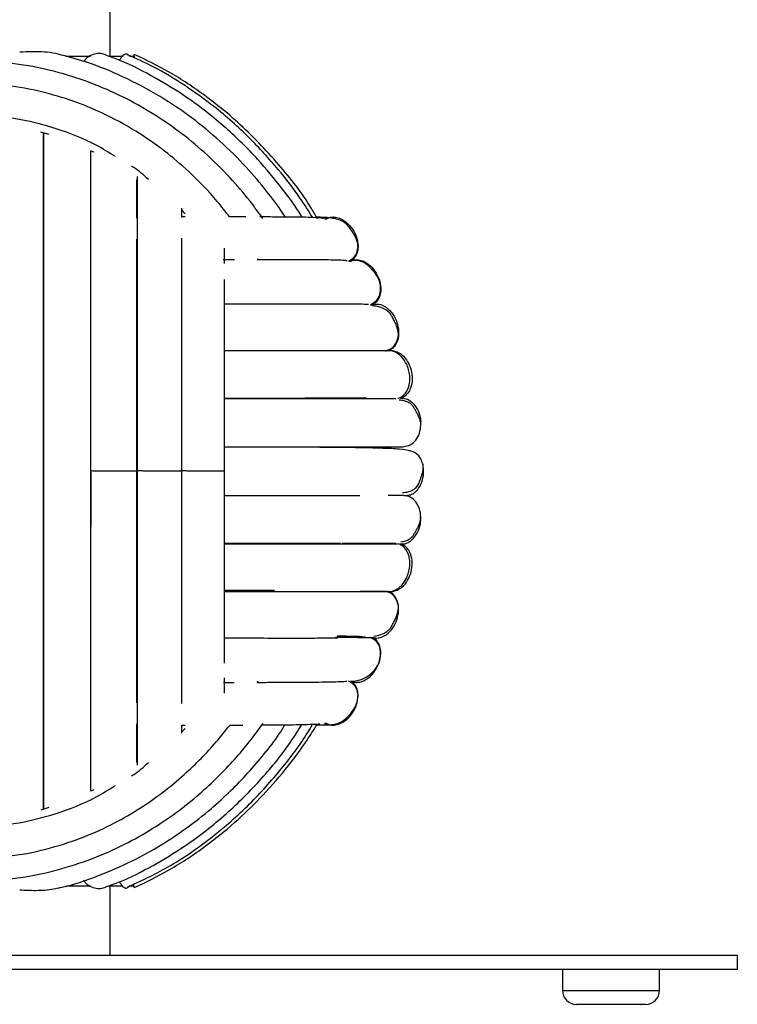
# Paper-space layout '_Frontal' of a CAD drawing. Header units: millimetres. Extents: x -233 to 167, y -56 to 638.
# Tile 2 of 7: x -26 to 77, y -56 to 86. Entities that reach past the tile are written whole.
import ezdxf

# ---------------------------------------------------------------- set-up
doc = ezdxf.new("R2010")
doc.units = ezdxf.units.MM

psp = doc.layouts.new('_Frontal')

# ---------------------------------------------------------------- linework, layer by layer
at = {"color": 7, "linetype": 'Continuous', "lineweight": 25}
for p, q in [((-13.46, 80.44), (-13.46, 90.07)), ((-10.52, 80.44), (-10.97, 80.66)), ((-19.82, 80.44), (-16.26, 80.44)), ((-13.56, 80.44), (-11.6, 80.44)), ((-10.64, 80.44), (-10.02, 80.44)), ((-9.96, 80.2), (-9.96, 80.44)), ((-23.42, 69.58), (-22.26, 69.25)), ((-3.15, 57.32), (-3.15, 58.64)), ((-2.68, 57.86), (-3.15, 58.36)), ((-2.69, 57.39), (-3.15, 57.39)), ((17.6, 57.14), (17.32, 57.14)), ((17.32, 57.14), (17.6, 57.14)), ((4.39, 51.26), (2.76, 51.26)), ((7.81, 51.26), (7.73, 51.4)), ((20.78, 51.07), (21.08, 51.07)), ((23.9, 44.81), (24.21, 44.81)), ((24.21, 44.81), (23.92, 44.81)), ((24.16, 44.81), (24.21, 44.81)), ((27.09, 38.2), (27.08, 38.21)), ((23.22, 31.39), (23.4, 31.39)), ((24.51, 24.23), (24.5, 24.44)), ((26.42, 24.18), (26.4, 24.44)), ((28.67, 17.44), (29.04, 17.44)), ((27.08, 3.68), (27.09, 3.69)), ((23.2, -2.87), (22.68, -2.83)), ((23.81, -2.92), (24.21, -2.92)), ((23.9, -2.92), (23.85, -2.91)), ((7.63, -9.45), (7.79, -9.18)), ((-3.15, -15.5), (-2.69, -15.5)), ((17.32, -15.25), (17.6, -15.25)), ((17.6, -15.25), (17.32, -15.25)), ((-3.15, -16.48), (-2.68, -15.98)), ((-15.8, -24.81), (-16.2, -24.98)), ((-22.25, -27.34), (-23.4, -27.7)), ((-19.73, -38.56), (-16.26, -38.56)), ((-13.68, -38.56), (-11.6, -38.56)), ((-13.46, -48.56), (-13.46, -38.56)), ((-10.97, -38.76), (-10.54, -38.56)), ((-10.64, -38.56), (-10.02, -38.56)), ((76.54, -48.56), (-143.46, -48.56)), ((76.54, -50.56), (76.54, -48.56)), ((76.54, -50.56), (-143.46, -50.56)), ((51.45, -50.56), (51.45, -53.56)), ((65.38, -53.56), (65.38, -50.56)), ((51.45, -53.56), (65.38, -53.56)), ((63.38, -55.56), (53.45, -55.56))]:
    psp.add_line(p, q, dxfattribs=at)
for centre, start, end in [((53.45, -53.56), 180, 270), ((63.38, -53.56), 270, 0)]:
    psp.add_arc(centre, 2, start, end, dxfattribs=at)
for points, knots in [([(-26.43, 81.08), (-25.81, 81.11), (-24.6, 81.18), (-22.88, 81.11), (-21.66, 80.98), (-21.04, 80.8), (-20.92, 80.77)], [0, 0, 0, 0, 0.318954, 0.626944, 0.926881, 1, 1, 1, 1]), ([(11.68, 57.39), (11.46, 57.72), (10.53, 59.14), (8.56, 61.71), (5.53, 65.21), (1.9, 68.72), (-2.28, 72.1), (-6.98, 75.2), (-11.97, 77.75), (-16.69, 79.64), (-19.61, 80.4), (-20.92, 80.74)], [0, 0, 0, 0, 0.0293961, 0.1235903, 0.2364527, 0.368038, 0.4920523, 0.6291547, 0.7793815, 0.9006973, 1, 1, 1, 1]), ([(-14.07, 80.66), (-14.31, 80.73), (-14.81, 80.88), (-15.67, 80.79), (-16.43, 80.48), (-16.97, 80.09), (-17.15, 79.81), (-17.22, 79.7)], [0, 0, 0, 0, 0.2437741, 0.5116334, 0.7820431, 0.9173213, 1, 1, 1, 1]), ([(14.08, 57.39), (14.04, 57.45), (13.19, 58.86), (11.12, 61.68), (7.6, 65.95), (3.05, 70.4), (-1.88, 74.28), (-7.01, 77.43), (-10.91, 79.46), (-13.38, 80.34), (-14.09, 80.6)], [0, 0, 0, 0, 0.0061438, 0.1329453, 0.2818753, 0.4530093, 0.6464036, 0.7877996, 0.939159, 1, 1, 1, 1]), ([(-10.95, 80.69), (-11, 80.72), (-11.15, 80.82), (-11.49, 80.69), (-11.86, 80.37), (-12.06, 79.99), (-12.12, 79.87)], [0, 0, 0, 0, 0.129622, 0.48202, 0.834148, 1, 1, 1, 1]), ([(15.57, 57.37), (15.01, 58.26), (13.51, 60.63), (10.55, 64.46), (6.45, 68.96), (1.96, 72.95), (-2.72, 76.31), (-6.85, 78.82), (-9.73, 80.11), (-10.96, 80.67)], [0, 0, 0, 0, 0.087366, 0.234988, 0.404598, 0.596288, 0.736428, 0.886424, 1, 1, 1, 1]), ([(-10.95, 80.69), (-10.87, 80.68), (-10.76, 80.65), (-10.69, 80.49), (-10.67, 80.44)], [0, 0, 0, 0, 0.71485, 1, 1, 1, 1]), ([(-10.06, 80.24), (-10.03, 80.37), (-9.98, 80.68), (-9.95, 80.8), (-9.96, 80.75), (-9.96, 80.75)], [0, 0, 0, 0, 0.423767, 0.997189, 1, 1, 1, 1]), ([(16.29, 57.14), (16.01, 57.63), (14.44, 60.4), (10.69, 65.15), (5.55, 70.54), (0.18, 74.88), (-4.75, 78.19), (-8.3, 79.9), (-9.98, 80.71)], [0, 0, 0, 0, 0.0467586, 0.2670797, 0.5034565, 0.6700731, 0.8438806, 1, 1, 1, 1]), ([(8.48, 57.15), (7.87, 57.99), (6.4, 60.03), (3.63, 63.23), (0.21, 66.62), (-3.76, 69.87), (-8.22, 72.86), (-12.96, 75.34), (-17.82, 77.27), (-22.68, 78.65), (-27.94, 79.59), (-31.59, 79.72), (-33.46, 79.78)], [0, 0, 0, 0, 0.063073, 0.152222, 0.256166, 0.354163, 0.462496, 0.581246, 0.677161, 0.778928, 0.886552, 1, 1, 1, 1]), ([(3.68, 57.39), (3.11, 58.15), (1.34, 60.47), (-1.79, 63.64), (-5.72, 66.99), (-9.86, 69.86), (-14.27, 72.24), (-18.81, 74.1), (-23.35, 75.43), (-28.28, 76.35), (-31.71, 76.47), (-33.46, 76.53)], [0, 0, 0, 0, 0.0658, 0.202426, 0.307379, 0.423468, 0.550752, 0.653607, 0.762789, 0.878261, 1, 1, 1, 1]), ([(-12.69, 66.05), (-13.6, 66.61), (-16.26, 68.29), (-21.17, 70.17), (-27.23, 71.73), (-31.39, 71.92), (-33.46, 72.01)], [0, 0, 0, 0, 0.1459532, 0.4309633, 0.7155908, 1, 1, 1, 1]), ([(-23.03, -27.58), (-23.03, -27.34), (-23.03, -26.05), (-23.03, -23.09), (-23.03, -18.86), (-23.03, -14.37), (-23.03, -9.79), (-23.03, -5.22), (-23.03, -0.34), (-23.03, 4.74), (-23.03, 9.88), (-23.03, 15.29), (-23.03, 21.09), (-23.03, 27.32), (-23.03, 33.18), (-23.03, 38.69), (-23.03, 43.91), (-23.03, 48.06), (-23.03, 51.46), (-23.03, 54.38), (-23.03, 57.7), (-23.03, 61.34), (-23.03, 65.07), (-23.03, 67.88), (-23.03, 69.18), (-23.03, 69.47)], [0, 0, 0, 0, 0.013376, 0.071858, 0.126974, 0.178731, 0.227132, 0.272167, 0.313842, 0.364169, 0.408515, 0.447273, 0.501993, 0.554196, 0.603885, 0.651393, 0.698551, 0.745645, 0.770105, 0.800218, 0.836648, 0.879397, 0.928462, 0.983844, 1, 1, 1, 1]), ([(-23.01, 69.47), (-23.01, 69.01), (-23.01, 67.47), (-23.01, 64.1), (-23.01, 59.42), (-23.01, 54.08), (-23.01, 48.19), (-23.01, 41.83), (-23.01, 35.09), (-23.01, 28.08), (-23.01, 20.95), (-23.01, 13.81), (-23.01, 6.81), (-23.01, 0.07), (-23.01, -6.3), (-23.02, -12.19), (-23.02, -17.53), (-23.02, -22.21), (-23.02, -25.58), (-23.02, -27.12), (-23.02, -27.58)], [0, 0, 0, 0, 0.0248676, 0.0843067, 0.1437289, 0.2031345, 0.2625308, 0.3219058, 0.3812685, 0.4406226, 0.4999711, 0.5593204, 0.6186709, 0.6780366, 0.7374114, 0.7968028, 0.8562112, 0.9156312, 0.9750727, 1, 1, 1, 1]), ([(-16.24, 66.89), (-16.12, 66.85), (-15.97, 66.8), (-15.84, 66.71), (-15.81, 66.7)], [0, 0, 0, 0, 0.779083, 1, 1, 1, 1]), ([(-16.2, -24.98), (-16.2, -24.52), (-16.2, -22.92), (-16.2, -19.57), (-16.2, -15.17), (-16.2, -10.57), (-16.2, -5.95), (-16.2, -0.98), (-16.2, 4.23), (-16.2, 9.53), (-16.2, 15.13), (-16.2, 21.14), (-16.2, 27.59), (-16.2, 33.64), (-16.2, 39.31), (-16.2, 44.64), (-16.2, 48.86), (-16.2, 52.28), (-16.2, 55.22), (-16.2, 58.53), (-16.2, 62.07), (-16.2, 64.96), (-16.2, 66.42), (-16.2, 66.88)], [0, 0, 0, 0, 0.025292, 0.086517, 0.143999, 0.197733, 0.247722, 0.293967, 0.349795, 0.398974, 0.44196, 0.502656, 0.560555, 0.615649, 0.668326, 0.72061, 0.7728, 0.799943, 0.833379, 0.873808, 0.921229, 0.975649, 1, 1, 1, 1]), ([(-7.96, 62.78), (-8.63, 63.39), (-9.39, 64.09), (-10.27, 64.6), (-10.38, 64.66)], [0, 0, 0, 0, 0.8841847, 1, 1, 1, 1]), ([(-9.6, 57.23), (-9.6, 57.75), (-9.6, 59.87), (-9.6, 61.51), (-9.6, 62.75)], [0, 0, 0, 0, 0.2459059, 1, 1, 1, 1]), ([(-9.52, 20.94), (-9.52, 23.36), (-9.52, 27.98), (-9.52, 34.42), (-9.52, 39.99), (-9.52, 44.7), (-9.52, 48.59), (-9.52, 51.73), (-9.52, 54.31), (-9.52, 56.69), (-9.52, 59.18), (-9.52, 61.44), (-9.52, 62.72), (-9.52, 63.2)], [0, 0, 0, 0, 0.144826, 0.276235, 0.394219, 0.498778, 0.589895, 0.667558, 0.731762, 0.791031, 0.863321, 0.949218, 1, 1, 1, 1]), ([(6.01, 57.39), (5.75, 57.39), (5.03, 57.39), (4.21, 57.39), (3.69, 57.39)], [0, 0, 0, 0, 0.359678, 1, 1, 1, 1]), ([(17.14, 57.17), (16.99, 57.2), (16.65, 57.26), (15.45, 57.32), (13.6, 57.37), (11.2, 57.38), (9.02, 57.39), (8.03, 57.39)], [0, 0, 0, 0, 0.162071, 0.364304, 0.549988, 0.796637, 1, 1, 1, 1]), ([(22.12, 53.14), (22.11, 53.33), (22.09, 53.67), (21.88, 54.26), (21.61, 54.81), (21.32, 55.26), (21.07, 55.61), (20.83, 55.92), (20.56, 56.25), (20.26, 56.51), (19.94, 56.75), (19.42, 57), (18.88, 57.13), (18.1, 57.26), (17.23, 57.34), (16.54, 57.35), (16.16, 57.36)], [0, 0, 0, 0, 0.10475, 0.191521, 0.260587, 0.312764, 0.333697, 0.352446, 0.387095, 0.404917, 0.425456, 0.479448, 0.596812, 0.723566, 0.849398, 1, 1, 1, 1]), ([(17.6, 57.14), (17.79, 57.23), (18.2, 57.41), (18.93, 57.39), (19.83, 57.11), (20.76, 56.42), (21.56, 55.37), (22.06, 54.15), (22.17, 53), (21.96, 52.08), (21.61, 51.45), (21.25, 51.19), (21.08, 51.07)], [0, 0, 0, 0, 0.065517, 0.139697, 0.223764, 0.362433, 0.5, 0.637567, 0.776236, 0.860303, 0.934483, 1, 1, 1, 1]), ([(-9.6, 20.95), (-9.6, 23.35), (-9.6, 28.17), (-9.6, 35.21), (-9.6, 41.95), (-9.6, 48.14), (-9.6, 52.24), (-9.6, 54.05), (-9.6, 54.2)], [0, 0, 0, 0, 0.196796, 0.393529, 0.590107, 0.786486, 0.982647, 1, 1, 1, 1]), ([(-3.15, 20.94), (-3.15, 23.23), (-3.15, 27.58), (-3.15, 33.65), (-3.15, 38.9), (-3.15, 43.32), (-3.15, 46.98), (-3.15, 49.92), (-3.15, 52.32), (-3.15, 53.7), (-3.15, 54.35)], [0, 0, 0, 0, 0.183365, 0.349742, 0.499119, 0.631471, 0.746801, 0.845075, 0.926271, 1, 1, 1, 1]), ([(2.98, 50.73), (2.98, 51.1), (2.98, 51.88), (2.98, 52.57), (2.98, 52.93)], [0, 0, 0, 0, 0.474687, 1, 1, 1, 1]), ([(20.77, 51.07), (21.14, 51.29), (21.9, 51.75), (22.05, 52.67), (22.12, 53.14)], [0, 0, 0, 0, 0.488227, 1, 1, 1, 1]), ([(20.54, 51.09), (20.39, 51.12), (20.03, 51.17), (18.78, 51.21), (17.07, 51.24), (15.11, 51.26), (13.05, 51.26), (10.71, 51.26), (8.91, 51.26), (7.74, 51.26), (7.63, 51.26)], [0, 0, 0, 0, 0.127163, 0.298698, 0.456103, 0.599105, 0.727465, 0.841051, 0.985318, 1, 1, 1, 1]), ([(21.08, 51.07), (21.27, 51.14), (21.69, 51.3), (22.41, 51.24), (23.29, 50.91), (24.19, 50.17), (24.93, 49.08), (25.36, 47.83), (25.41, 46.67), (25.15, 45.77), (24.76, 45.16), (24.38, 44.92), (24.21, 44.81)], [0, 0, 0, 0, 0.065517, 0.139697, 0.223764, 0.362433, 0.5, 0.637567, 0.776236, 0.860303, 0.934483, 1, 1, 1, 1]), ([(25.36, 47.35), (25.32, 47.63), (25.24, 48.14), (24.89, 48.84), (24.52, 49.4), (24.15, 49.83), (23.86, 50.12), (23.63, 50.34), (23.39, 50.56), (23.16, 50.71), (22.92, 50.86), (22.4, 51.08), (21.87, 51.16), (21.45, 51.18), (21.23, 51.19)], [0, 0, 0, 0, 0.161715, 0.292912, 0.39417, 0.468682, 0.496565, 0.518915, 0.553392, 0.570437, 0.589692, 0.638689, 0.814206, 1, 1, 1, 1]), ([(-23.01, 48.94), (-23.01, 48.68), (-23.01, 46.46), (-23.01, 41.83), (-23.01, 35.12), (-23.01, 28.1), (-23.01, 23.3), (-23.01, 20.9), (-23.01, 20.87)], [0, 0, 0, 0, 0.032793, 0.273872, 0.515054, 0.756283, 0.997563, 1, 1, 1, 1]), ([(2.98, 20.94), (2.98, 23.06), (2.98, 27.11), (2.98, 32.74), (2.98, 37.59), (2.98, 41.67), (2.98, 45.02), (2.98, 47.2), (2.98, 48.23), (2.98, 48.41)], [0, 0, 0, 0, 0.211656, 0.403686, 0.576071, 0.728818, 0.861876, 0.975215, 1, 1, 1, 1]), ([(23.9, 44.81), (24.33, 45.07), (25.24, 45.62), (25.32, 46.76), (25.36, 47.35)], [0, 0, 0, 0, 0.484822, 1, 1, 1, 1]), ([(23.6, 44.82), (23.44, 44.83), (23.06, 44.86), (21.73, 44.88), (19.91, 44.9), (17.83, 44.9), (15.65, 44.9), (13.19, 44.89), (10.4, 44.89), (7.19, 44.89), (4.73, 44.89), (3.26, 44.89), (2.98, 44.89)], [0, 0, 0, 0, 0.094747, 0.228791, 0.351656, 0.46321, 0.563315, 0.651866, 0.764323, 0.87013, 0.974657, 1, 1, 1, 1]), ([(24.21, 44.81), (24.41, 44.85), (24.84, 44.95), (25.55, 44.79), (26.38, 44.33), (27.16, 43.48), (27.74, 42.29), (27.99, 41), (27.88, 39.84), (27.49, 38.98), (27.02, 38.43), (26.61, 38.25), (26.42, 38.16)], [0, 0, 0, 0, 0.065517, 0.139697, 0.223764, 0.362433, 0.5, 0.637567, 0.776236, 0.860303, 0.934483, 1, 1, 1, 1]), ([(27.9, 40.3), (27.91, 40.47), (27.92, 40.76), (27.81, 41.29), (27.62, 41.82), (27.42, 42.28), (27.23, 42.67), (27.08, 42.95), (26.95, 43.18), (26.84, 43.36), (26.72, 43.53), (26.55, 43.72), (26.24, 44), (25.65, 44.35), (25.05, 44.53), (24.43, 44.63), (24.21, 44.66)], [0, 0, 0, 0, 0.1427974, 0.2589999, 0.349166, 0.4147887, 0.4404687, 0.4632731, 0.4850859, 0.4959489, 0.5071784, 0.5323062, 0.5630991, 0.6464722, 0.8773739, 1, 1, 1, 1]), ([(26.1, 38.16), (26.55, 38.36), (27.48, 38.75), (27.76, 39.78), (27.9, 40.3)], [0, 0, 0, 0, 0.486743, 1, 1, 1, 1]), ([(27.08, 38.21), (27.01, 38.21), (26.86, 38.21), (25.73, 38.21), (24.13, 38.21), (22.17, 38.21), (20, 38.21), (17.63, 38.21), (15.13, 38.21), (12.58, 38.21), (10.1, 38.21), (7.55, 38.21), (5.22, 38.21), (3.62, 38.21), (2.98, 38.21)], [0, 0, 0, 0, 0.121869, 0.235419, 0.340537, 0.437217, 0.525448, 0.605235, 0.689818, 0.762229, 0.826757, 0.89168, 0.957211, 1, 1, 1, 1]), ([(27.88, 31.39), (28.06, 31.46), (28.42, 31.6), (28.86, 32.01), (29.19, 32.5), (29.46, 33.19), (29.58, 33.99), (29.51, 35.18), (29.11, 36.42), (28.35, 37.41), (27.67, 37.94), (27.26, 38.09), (27.05, 38.16)], [0, 0, 0, 0, 0.067892, 0.137415, 0.207716, 0.276403, 0.397755, 0.487997, 0.698272, 0.845811, 0.923774, 1, 1, 1, 1]), ([(27.08, 38.21), (27.3, 38.16), (27.78, 38.07), (28.56, 37.55), (29.29, 36.65), (29.78, 35.43), (29.95, 34.12), (29.76, 32.98), (29.32, 32.14), (28.81, 31.63), (28.4, 31.47), (28.2, 31.39)], [0, 0, 0, 0, 0.074499, 0.164936, 0.314114, 0.462107, 0.6101, 0.759278, 0.849715, 0.929518, 1, 1, 1, 1]), ([(23.32, 31.4), (22.62, 31.4), (21.27, 31.39), (18.93, 31.38), (16.31, 31.38), (13.34, 31.37), (9.93, 31.37), (6.51, 31.37), (4.11, 31.37), (2.98, 31.37)], [0, 0, 0, 0, 0.153034, 0.293119, 0.417017, 0.574327, 0.72221, 0.868309, 1, 1, 1, 1]), ([(2.98, 31.39), (2.98, 31.39), (5.21, 31.39), (9.2, 31.39), (14.72, 31.39), (19.04, 31.39), (21.1, 31.39), (21.95, 31.39)], [0, 0, 0, 0, 0.000602, 0.270695, 0.540907, 0.811262, 1, 1, 1, 1]), ([(2.98, 31.35), (3.97, 31.35), (6.92, 31.35), (11.43, 31.35), (15.88, 31.35), (19.4, 31.35), (22.11, 31.35), (24.4, 31.35), (26.14, 31.35), (27.31, 31.35), (27.45, 31.35), (27.53, 31.35)], [0, 0, 0, 0, 0.067105, 0.200342, 0.342457, 0.442178, 0.545845, 0.653466, 0.765033, 0.880541, 1, 1, 1, 1]), ([(31.13, 27.51), (31.13, 27.67), (31.11, 27.97), (30.97, 28.42), (30.77, 28.86), (30.58, 29.25), (30.42, 29.56), (30.27, 29.82), (30.11, 30.11), (29.94, 30.31), (29.75, 30.51), (29.42, 30.76), (28.96, 30.96), (28.5, 31.08), (28.16, 31.11), (28.04, 31.12)], [0, 0, 0, 0, 0.15943, 0.286941, 0.383648, 0.450914, 0.474652, 0.493212, 0.5248, 0.542454, 0.563384, 0.618104, 0.736888, 0.902932, 1, 1, 1, 1]), ([(28.2, 31.39), (28.41, 31.4), (28.85, 31.41), (29.52, 31.11), (30.24, 30.5), (30.82, 29.5), (31.14, 28.42), (31.1, 27.74), (31.09, 27.51)], [0, 0, 0, 0, 0.1138878, 0.2428357, 0.3889678, 0.630016, 0.8691487, 1, 1, 1, 1]), ([(28.71, 24.44), (29.02, 24.51), (29.66, 24.64), (30.46, 25.35), (31.01, 26.36), (31.09, 27.12), (31.13, 27.51)], [0, 0, 0, 0, 0.232936, 0.478416, 0.736627, 1, 1, 1, 1]), ([(2.98, 24.44), (3.16, 24.44), (5.61, 24.44), (9.79, 24.44), (14.52, 24.44), (16.78, 24.44), (17.5, 24.44)], [0, 0, 0, 0, 0.032282, 0.42477, 0.817312, 1, 1, 1, 1]), ([(31.43, 21.96), (31.25, 22.39), (30.87, 23.33), (29.66, 23.87), (28.05, 24.12), (25.79, 24.2), (22.71, 24.29), (18.89, 24.33), (14.36, 24.36), (9.1, 24.38), (5.25, 24.39), (3.06, 24.39), (2.98, 24.39)], [0, 0, 0, 0, 0.078195, 0.168653, 0.27229, 0.385835, 0.502169, 0.62119, 0.742982, 0.867603, 0.995109, 1, 1, 1, 1]), ([(17.5, 24.44), (18.37, 24.44), (20.87, 24.44), (24.04, 24.44), (26.85, 24.44), (28.36, 24.44), (28.56, 24.44), (28.6, 24.44)], [0, 0, 0, 0, 0.1412835, 0.4055517, 0.6698445, 0.9341802, 1, 1, 1, 1]), ([(28.48, 17.85), (28.64, 17.86), (29.03, 17.89), (29.55, 18.01), (30.06, 18.24), (30.45, 18.54), (30.7, 18.89), (30.81, 19.09), (30.88, 19.24), (30.93, 19.38), (30.97, 19.5), (31.02, 19.62), (31.08, 19.79), (31.19, 20.09), (31.32, 20.47), (31.44, 20.93), (31.5, 21.43), (31.46, 21.77), (31.43, 21.96)], [0, 0, 0, 0, 0.107616, 0.275167, 0.399482, 0.482818, 0.511595, 0.523822, 0.535303, 0.546767, 0.552944, 0.5599, 0.577063, 0.599497, 0.661913, 0.748938, 0.861414, 1, 1, 1, 1]), ([(29.04, 17.44), (29.24, 17.47), (29.69, 17.51), (30.31, 17.89), (30.95, 18.58), (31.41, 19.64), (31.6, 20.86), (31.46, 21.62), (31.4, 21.96)], [0, 0, 0, 0, 0.107763, 0.229776, 0.368049, 0.596134, 0.822406, 1, 1, 1, 1]), ([(-9.53, 20.94), (-9.56, 20.94), (-9.62, 20.94), (-10.08, 20.94), (-10.93, 20.94), (-12.12, 20.94), (-13.41, 20.94), (-14.56, 20.94), (-15.42, 20.94), (-15.97, 20.95), (-16.16, 20.95), (-16.24, 20.95)], [0, 0, 0, 0, 0.067417, 0.158546, 0.308866, 0.457991, 0.607116, 0.757436, 0.848565, 0.928979, 1, 1, 1, 1]), ([(-16.24, 20.95), (-16.24, 18.63), (-16.24, 15.94), (-16.24, 13.32), (-16.24, 12.95)], [0, 0, 0, 0, 0.858256, 1, 1, 1, 1]), ([(-16.24, 20.94), (-16.24, 20.94), (-16.24, 18.85), (-16.24, 16.75), (-16.24, 14.66)], [0, 0, 0, 0, 0.000029, 1, 1, 1, 1]), ([(-9.61, -12.31), (-9.61, -12.16), (-9.61, -10.35), (-9.6, -6.25), (-9.6, -0.05), (-9.6, 6.68), (-9.6, 13.72), (-9.6, 18.54), (-9.6, 20.95)], [0, 0, 0, 0, 0.017282, 0.213469, 0.409859, 0.606451, 0.803183, 1, 1, 1, 1]), ([(-3.18, 20.94), (-3.18, 20.94), (-3.18, 20.94), (-3.52, 20.94), (-4.23, 20.94), (-5.33, 20.94), (-6.57, 20.94), (-7.73, 20.94), (-8.64, 20.95), (-9.25, 20.95), (-9.49, 20.95), (-9.6, 20.95)], [0, 0, 0, 0, 0.049375, 0.142267, 0.295495, 0.447505, 0.599516, 0.752744, 0.845636, 0.927605, 1, 1, 1, 1]), ([(-9.52, -21.24), (-9.52, -20.88), (-9.52, -19.83), (-9.52, -17.78), (-9.52, -14.88), (-9.52, -11.22), (-9.52, -6.7), (-9.52, -1.22), (-9.52, 4.46), (-9.52, 10.06), (-9.52, 15.37), (-9.52, 19.05), (-9.52, 20.94)], [0, 0, 0, 0, 0.038304, 0.110452, 0.196351, 0.295991, 0.40935, 0.536421, 0.677196, 0.778699, 0.886297, 1, 1, 1, 1]), ([(2.95, 20.94), (2.96, 20.94), (2.98, 20.94), (2.68, 20.94), (2.02, 20.94), (0.96, 20.94), (-0.25, 20.94), (-1.41, 20.94), (-2.33, 20.95), (-2.96, 20.95), (-3.22, 20.95), (-3.34, 20.95)], [0, 0, 0, 0, 0.041331, 0.135009, 0.289534, 0.44283, 0.596127, 0.750651, 0.84433, 0.926992, 1, 1, 1, 1]), ([(-3.15, -12.42), (-3.15, -11.44), (-3.15, -9.18), (-3.15, -5.08), (-3.15, 0.06), (-3.15, 5.4), (-3.15, 10.68), (-3.15, 15.68), (-3.15, 19.16), (-3.15, 20.94)], [0, 0, 0, 0, 0.109832, 0.2532, 0.413881, 0.591886, 0.720211, 0.856258, 1, 1, 1, 1]), ([(2.98, -6.6), (2.98, -5.5), (2.98, -2.97), (2.98, 1.6), (2.98, 6.53), (2.98, 11.42), (2.98, 16.06), (2.98, 19.29), (2.98, 20.94)], [0, 0, 0, 0, 0.1423156, 0.3268818, 0.5313056, 0.6786996, 0.8349231, 1, 1, 1, 1]), ([(2.98, 17.44), (3.18, 17.44), (5.65, 17.44), (9.89, 17.44), (15.45, 17.44), (19.67, 17.44), (21.63, 17.44), (22.36, 17.44)], [0, 0, 0, 0, 0.024673, 0.295873, 0.567093, 0.83828, 1, 1, 1, 1]), ([(28.67, 17.44), (28.61, 17.44), (28.4, 17.44), (27.58, 17.44), (26.53, 17.44), (26.44, 17.44)], [0, 0, 0, 0, 0.254634, 0.930408, 1, 1, 1, 1]), ([(31.13, 14.38), (31.09, 14.76), (31.01, 15.53), (30.46, 16.54), (29.66, 17.25), (29.02, 17.38), (28.71, 17.45)], [0, 0, 0, 0, 0.2633729, 0.5215846, 0.7670637, 1, 1, 1, 1]), ([(28.2, 10.49), (28.41, 10.49), (28.85, 10.48), (29.52, 10.78), (30.24, 11.39), (30.82, 12.39), (31.14, 13.47), (31.1, 14.15), (31.09, 14.38)], [0, 0, 0, 0, 0.113888, 0.242837, 0.38897, 0.630019, 0.869153, 1, 1, 1, 1]), ([(28.28, 10.8), (28.49, 10.84), (28.88, 10.9), (29.37, 11.09), (29.75, 11.38), (29.94, 11.58), (30.11, 11.78), (30.27, 12.07), (30.42, 12.33), (30.58, 12.64), (30.77, 13.03), (30.97, 13.47), (31.11, 13.92), (31.13, 14.22), (31.13, 14.38)], [0, 0, 0, 0, 0.18682, 0.341234, 0.399554, 0.421861, 0.440676, 0.474342, 0.494123, 0.519423, 0.591114, 0.694182, 0.830082, 1, 1, 1, 1]), ([(19.6, 10.54), (18.82, 10.54), (17.25, 10.54), (14.6, 10.54), (11.92, 10.54), (8.41, 10.54), (5.47, 10.54), (3.21, 10.54), (2.98, 10.54)], [0, 0, 0, 0, 0.178807, 0.365208, 0.522519, 0.6705, 0.9663, 1, 1, 1, 1]), ([(2.98, 10.52), (3.91, 10.52), (5.97, 10.52), (9.19, 10.51), (12.53, 10.5), (15.83, 10.5), (18.31, 10.49), (19.54, 10.49), (19.89, 10.49)], [0, 0, 0, 0, 0.138969, 0.306627, 0.507615, 0.700501, 0.916371, 1, 1, 1, 1]), ([(2.98, 10.49), (2.98, 10.49), (5.21, 10.49), (9.19, 10.49), (14.77, 10.49), (17.78, 10.49), (19.28, 10.49)], [0, 0, 0, 0, 0.0007915, 0.3339546, 0.6672667, 1, 1, 1, 1]), ([(27.53, 10.54), (27.47, 10.54), (27.37, 10.54), (26.52, 10.54), (25.14, 10.54), (23.02, 10.54), (21.1, 10.54), (19.91, 10.54), (19.82, 10.54)], [0, 0, 0, 0, 0.191702, 0.372225, 0.541574, 0.774575, 0.98244, 1, 1, 1, 1]), ([(19.89, 10.49), (20.59, 10.49), (21.49, 10.49), (22.15, 10.48), (22.29, 10.48)], [0, 0, 0, 0, 0.782013, 1, 1, 1, 1]), ([(21.99, 10.5), (22.38, 10.5), (24.07, 10.5), (25.99, 10.5), (27.53, 10.5), (27.73, 10.5), (27.77, 10.5)], [0, 0, 0, 0, 0.118265, 0.510357, 0.902391, 1, 1, 1, 1]), ([(27.05, 3.73), (27.26, 3.8), (27.67, 3.95), (28.35, 4.48), (29.11, 5.47), (29.51, 6.71), (29.58, 7.9), (29.46, 8.7), (29.19, 9.39), (28.86, 9.88), (28.42, 10.29), (28.06, 10.43), (27.88, 10.49)], [0, 0, 0, 0, 0.076226, 0.154189, 0.301728, 0.512003, 0.602245, 0.723597, 0.792284, 0.862585, 0.932108, 1, 1, 1, 1]), ([(27.08, 3.68), (27.3, 3.73), (27.78, 3.82), (28.56, 4.34), (29.29, 5.24), (29.78, 6.46), (29.95, 7.77), (29.76, 8.91), (29.32, 9.75), (28.81, 10.26), (28.4, 10.42), (28.2, 10.49)], [0, 0, 0, 0, 0.074499, 0.164936, 0.314114, 0.462107, 0.6101, 0.759278, 0.849715, 0.929518, 1, 1, 1, 1]), ([(10.14, 3.81), (9.29, 3.81), (7.42, 3.81), (5, 3.81), (3.4, 3.81), (2.98, 3.81)], [0, 0, 0, 0, 0.377564, 0.83606, 1, 1, 1, 1]), ([(2.98, 3.68), (3.61, 3.68), (5.46, 3.68), (8.2, 3.68), (11.38, 3.68), (14.57, 3.68), (17.45, 3.68), (20, 3.68), (22.17, 3.68), (24.13, 3.68), (25.73, 3.68), (26.86, 3.68), (27.01, 3.68), (27.08, 3.68)], [0, 0, 0, 0, 0.042825, 0.124637, 0.205502, 0.290953, 0.394765, 0.474552, 0.562784, 0.659464, 0.764581, 0.878131, 1, 1, 1, 1]), ([(22.41, 3.73), (23.03, 3.73), (24.6, 3.73), (25.76, 3.73), (25.96, 3.73), (26, 3.73)], [0, 0, 0, 0, 0.340185, 0.868239, 1, 1, 1, 1]), ([(24.21, -2.92), (24.41, -2.96), (24.84, -3.06), (25.55, -2.9), (26.38, -2.45), (27.16, -1.59), (27.74, -0.4), (27.99, 0.89), (27.88, 2.05), (27.49, 2.91), (27.02, 3.46), (26.61, 3.64), (26.42, 3.73)], [0, 0, 0, 0, 0.065517, 0.139697, 0.223764, 0.362433, 0.5, 0.637567, 0.776236, 0.860303, 0.934483, 1, 1, 1, 1]), ([(27.9, 1.59), (27.76, 2.11), (27.48, 3.14), (26.55, 3.53), (26.1, 3.73)], [0, 0, 0, 0, 0.513258, 1, 1, 1, 1]), ([(24.39, -2.74), (24.54, -2.72), (25.1, -2.63), (25.65, -2.46), (26.24, -2.11), (26.55, -1.83), (26.72, -1.64), (26.9, -1.39), (27.06, -1.1), (27.23, -0.78), (27.42, -0.39), (27.62, 0.07), (27.81, 0.6), (27.92, 1.13), (27.91, 1.42), (27.9, 1.59)], [0, 0, 0, 0, 0.0919983, 0.3309739, 0.4172622, 0.4491319, 0.4751382, 0.4867604, 0.5205298, 0.5441315, 0.5707093, 0.6386262, 0.7319447, 0.8522099, 1, 1, 1, 1]), ([(22.68, -2.83), (22.66, -2.83), (22.27, -2.8), (21.1, -2.77), (19.71, -2.75), (19.12, -2.75)], [0, 0, 0, 0, 0.020028, 0.582682, 1, 1, 1, 1]), ([(2.98, -3), (3.82, -3), (6.17, -3), (9.38, -3.01), (12.73, -3.01), (15.66, -3.01), (17.89, -3), (18.89, -2.99), (19.16, -2.99)], [0, 0, 0, 0, 0.122936, 0.342904, 0.515368, 0.708296, 0.921532, 1, 1, 1, 1]), ([(18.87, -2.91), (19.06, -2.91), (20.46, -2.91), (22.12, -2.91), (23.58, -2.92), (23.76, -2.92), (23.8, -2.92)], [0, 0, 0, 0, 0.067341, 0.482074, 0.896601, 1, 1, 1, 1]), ([(21.08, -9.18), (21.27, -9.25), (21.69, -9.41), (22.41, -9.35), (23.29, -9.02), (24.19, -8.28), (24.93, -7.19), (25.36, -5.94), (25.41, -4.78), (25.15, -3.88), (24.76, -3.27), (24.38, -3.03), (24.21, -2.92)], [0, 0, 0, 0, 0.065517, 0.139697, 0.223764, 0.362433, 0.5, 0.637567, 0.776236, 0.860303, 0.934483, 1, 1, 1, 1]), ([(25.36, -5.46), (25.32, -4.87), (25.24, -3.73), (24.33, -3.18), (23.9, -2.92)], [0, 0, 0, 0, 0.515178, 1, 1, 1, 1]), ([(21.24, -9.22), (21.33, -9.22), (21.75, -9.19), (22.44, -9.04), (23.67, -8.49), (24.61, -7.53), (25.18, -6.5), (25.3, -5.81), (25.36, -5.46)], [0, 0, 0, 0, 0.054477, 0.249094, 0.466033, 0.715408, 0.85235, 1, 1, 1, 1]), ([(2.81, -9.37), (3, -9.37), (3.55, -9.37), (4.04, -9.37), (4.36, -9.37)], [0, 0, 0, 0, 0.34134, 1, 1, 1, 1]), ([(2.98, -10.93), (2.98, -10.71), (2.98, -10.03), (2.98, -9.25), (2.98, -8.72)], [0, 0, 0, 0, 0.3252924, 1, 1, 1, 1]), ([(7.68, -9.37), (8.49, -9.37), (10.37, -9.36), (13.03, -9.35), (15.46, -9.33), (17.44, -9.31), (18.97, -9.28), (20.05, -9.24), (20.38, -9.21), (20.51, -9.2)], [0, 0, 0, 0, 0.120251, 0.276636, 0.449337, 0.589539, 0.738724, 0.896805, 1, 1, 1, 1]), ([(17.6, -15.25), (17.79, -15.34), (18.2, -15.52), (18.93, -15.5), (19.83, -15.22), (20.76, -14.53), (21.56, -13.48), (22.06, -12.26), (22.17, -11.11), (21.96, -10.19), (21.61, -9.56), (21.25, -9.3), (21.08, -9.18)], [0, 0, 0, 0, 0.065517, 0.139697, 0.223764, 0.362433, 0.5, 0.637567, 0.776236, 0.860303, 0.934483, 1, 1, 1, 1]), ([(22.12, -11.15), (22.04, -10.7), (21.87, -9.83), (21.14, -9.39), (20.77, -9.18)], [0, 0, 0, 0, 0.510959, 1, 1, 1, 1]), ([(16.2, -15.48), (16.26, -15.48), (16.66, -15.48), (17.25, -15.47), (17.95, -15.46), (18.56, -15.42), (19.07, -15.32), (19.51, -15.15), (19.75, -15.02), (19.99, -14.86), (20.35, -14.58), (20.78, -14.17), (21.24, -13.64), (21.68, -12.98), (22.06, -12.11), (22.1, -11.49), (22.12, -11.15)], [0, 0, 0, 0, 0.026684, 0.179938, 0.323243, 0.452039, 0.538815, 0.571545, 0.584647, 0.5966, 0.622613, 0.661466, 0.717081, 0.79073, 0.885418, 1, 1, 1, 1]), ([(-33.46, -37.89), (-31.32, -37.81), (-27.19, -37.65), (-21.33, -36.45), (-16.09, -34.77), (-11.49, -32.73), (-7.5, -30.49), (-3.91, -28.06), (-0.76, -25.54), (2.02, -22.97), (4.42, -20.44), (6.57, -17.9), (7.87, -16.12), (8.49, -15.26)], [0, 0, 0, 0, 0.129596, 0.24988, 0.360813, 0.462373, 0.554581, 0.637465, 0.724631, 0.798461, 0.866625, 0.93544, 1, 1, 1, 1]), ([(-33.46, -34.64), (-31.46, -34.56), (-27.59, -34.41), (-22.1, -33.24), (-17.2, -31.62), (-12.91, -29.66), (-9.2, -27.51), (-5.87, -25.18), (-2.96, -22.78), (-0.4, -20.32), (1.8, -17.95), (3.1, -16.31), (3.75, -15.5)], [0, 0, 0, 0, 0.1388732, 0.2677564, 0.3865878, 0.4953631, 0.5941039, 0.6828364, 0.7761589, 0.8552163, 0.9280907, 1, 1, 1, 1]), ([(-20.92, -38.88), (-20.82, -38.86), (-18.84, -38.48), (-15.26, -37.19), (-10.41, -35.13), (-6.22, -32.8), (-2.44, -30.29), (0.89, -27.68), (3.82, -25), (6.36, -22.38), (8.66, -19.64), (10.48, -17.39), (11.34, -15.92), (11.59, -15.5)], [0, 0, 0, 0, 0.007254, 0.147727, 0.276372, 0.393185, 0.498168, 0.608596, 0.70213, 0.78856, 0.875817, 0.963904, 1, 1, 1, 1]), ([(-14.09, -38.71), (-13.47, -38.49), (-11.12, -37.66), (-7.31, -35.71), (-2.07, -32.53), (3.22, -28.42), (8.25, -23.34), (11.8, -19.03), (13.49, -16.31), (14, -15.49)], [0, 0, 0, 0, 0.053163, 0.201594, 0.344654, 0.549102, 0.741525, 0.921978, 1, 1, 1, 1]), ([(-10.98, -38.75), (-9.03, -37.85), (-4.76, -35.87), (1.1, -31.77), (6.57, -27), (11.11, -21.91), (14.05, -18.06), (15.34, -15.85), (15.55, -15.49)], [0, 0, 0, 0, 0.179607, 0.393653, 0.595808, 0.786137, 0.964696, 1, 1, 1, 1]), ([(-9.99, -38.82), (-8.18, -37.94), (-4.49, -36.15), (0.45, -32.79), (4.8, -29.23), (8.68, -25.44), (11.96, -21.62), (14.49, -18.22), (15.74, -16.21), (16.2, -15.48)], [0, 0, 0, 0, 0.169111, 0.345102, 0.502979, 0.64277, 0.801049, 0.927576, 1, 1, 1, 1]), ([(-9.61, -20.88), (-9.61, -19.64), (-9.61, -17.99), (-9.61, -15.86), (-9.61, -15.34)], [0, 0, 0, 0, 0.755236, 1, 1, 1, 1]), ([(-3.15, -16.66), (-3.15, -16.31), (-3.15, -15.94), (-3.15, -15.52), (-3.15, -15.5)], [0, 0, 0, 0, 0.948967, 1, 1, 1, 1]), ([(3.75, -15.49), (4.03, -15.49), (4.69, -15.49), (5.27, -15.49), (5.6, -15.49)], [0, 0, 0, 0, 0.422868, 1, 1, 1, 1]), ([(8.23, -15.48), (8.78, -15.48), (10.32, -15.47), (12.28, -15.45), (14.16, -15.42), (15.64, -15.38), (16.3, -15.34), (16.65, -15.32)], [0, 0, 0, 0, 0.13362, 0.375105, 0.571002, 0.779341, 1, 1, 1, 1]), ([(-10.38, -22.78), (-10.28, -22.72), (-9.39, -22.2), (-8.63, -21.5), (-7.96, -20.89)], [0, 0, 0, 0, 0.118141, 1, 1, 1, 1]), ([(-33.46, -30.12), (-31.39, -30.03), (-27.23, -29.84), (-21.17, -28.28), (-16.26, -26.4), (-13.59, -24.72), (-12.69, -24.16)], [0, 0, 0, 0, 0.284352, 0.568935, 0.853889, 1, 1, 1, 1]), ([(-17.26, -37.76), (-17.18, -37.88), (-16.98, -38.18), (-16.43, -38.59), (-15.67, -38.9), (-14.81, -38.99), (-14.31, -38.84), (-14.07, -38.77)], [0, 0, 0, 0, 0.096035, 0.229278, 0.495619, 0.759449, 1, 1, 1, 1]), ([(-12.12, -37.98), (-12.06, -38.1), (-11.86, -38.49), (-11.49, -38.8), (-11.15, -38.93), (-11, -38.83), (-10.95, -38.8)], [0, 0, 0, 0, 0.165114, 0.517552, 0.870262, 1, 1, 1, 1]), ([(-20.92, -38.88), (-21.04, -38.91), (-21.93, -39.17), (-23.76, -39.3), (-25.54, -39.23), (-26.43, -39.19)], [0, 0, 0, 0, 0.073091, 0.535734, 1, 1, 1, 1]), ([(-10.67, -38.56), (-10.69, -38.6), (-10.76, -38.76), (-10.87, -38.79), (-10.95, -38.8)], [0, 0, 0, 0, 0.285239, 1, 1, 1, 1]), ([(-9.96, -38.86), (-9.96, -38.86), (-9.95, -38.91), (-9.99, -38.77), (-10.04, -38.45), (-10.07, -38.3)], [0, 0, 0, 0, 0.00281, 0.540057, 1, 1, 1, 1])]:
    psp.add_open_spline(points, degree=3, knots=knots, dxfattribs=at)

doc.saveas('drawing.dxf')
